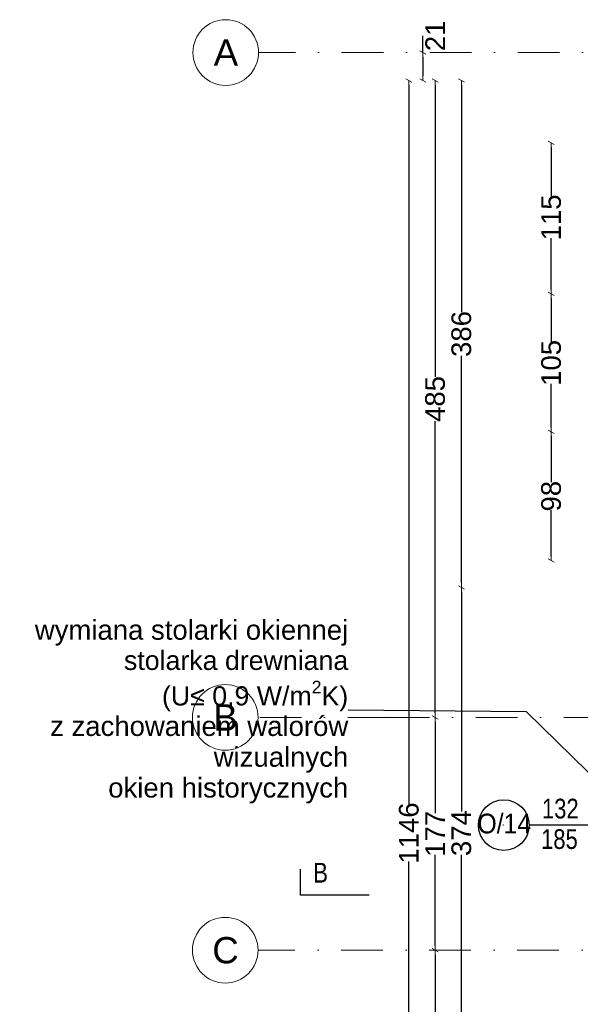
# Model space of a CAD drawing. Header units: millimetres. Extents: x 75999 to 132160, y -108895 to -89040.
# Tile 14 of 61: x 75999 to 80269, y -100667 to -93170. Entities that reach past the tile are written whole.
import ezdxf

# ---------------------------------------------------------------- set-up
doc = ezdxf.new("R2010")
doc.units = ezdxf.units.MM
doc.header["$MEASUREMENT"] = 0
doc.linetypes.add('Dot & Dashed', pattern=[670.277762, 317.5, -176.388889, 0, -176.388874])
for name, color, linetype in [('A-OKNA-OPIS', 7, 'Continuous'), ('DIM MALY', 7, 'Continuous'), ('Nowe_00 ZMIANY', 7, 'Continuous'), ('Nowe_A-OKNA-OPIS', 7, 'Continuous'), ('opisy inne', 7, 'Continuous'), ('Structural - Grid', 7, 'Continuous')]:
    doc.layers.add(name, color=color, linetype=linetype)
doc.styles.add('STYL_AUTOMATYCZNY_1', font='arial.ttf')
doc.styles.add('STYL_AUTOMATYCZNY_2', font='arial.ttf')
doc.styles.add('STYL_AUTOMATYCZNY_4', font='arial.ttf', dxfattribs={"width": 0.8})
doc.styles.add('STYL_AUTOMATYCZNY_6', font='arial.ttf', dxfattribs={"width": 0.9})
doc.dimstyles.new('STYL_AUTOMATYCZNY__4', dxfattribs={"dimtxt": 150, "dimasz": 34.231941, "dimexe": 0.18, "dimexo": 0.0625, "dimgap": 0, "dimtad": 1, "dimdec": 0, "dimlfac": 0.1, "dimzin": 0, "dimdsep": 46, "dimtxsty": 'STYL_AUTOMATYCZNY_2', "dimblk": 'ARROWHEAD_2', "dimblk1": 'ARROWHEAD_2', "dimblk2": 'ARROWHEAD_2', "dimcen": 0.09, "dimse1": 1, "dimse2": 1, "dimclrd": 5, "dimclre": 5, "dimclrt": 1, "dimadec": 0, "dimazin": 0, "dimtfac": 1, "dimtdec": 4, "dimtmove": 0, "dimatfit": 3, "dimfxl": 0, "dimtolj": 1, "dimtzin": 0, "dimarcsym": 0})
doc.dimstyles.new('STYL_AUTOMATYCZNY__7', dxfattribs={"dimtxt": 0.18, "dimasz": 91.2, "dimexe": 0.18, "dimexo": 0.0625, "dimgap": 0, "dimtad": 0, "dimtih": 1, "dimtoh": 1, "dimdec": 4, "dimzin": 0, "dimdsep": 46, "dimcen": 0.09, "dimadec": 0, "dimazin": 0, "dimtfac": 1, "dimtdec": 4, "dimtmove": 0, "dimatfit": 3, "dimldrblk": 'ARROWHEAD_11', "dimfxl": 0, "dimtolj": 1, "dimtzin": 0, "dimarcsym": 0})

# ---------------------------------------------------------------- blocks, each defined once
blk = doc.blocks.new('ARROWHEAD_2')
at = {"color": 0, "linetype": 'Continuous', "lineweight": 0}
for p, q in [((0, 0), (-1, 0)), ((-0.38, -0.66), (0.38, 0.66))]:
    blk.add_line(p, q, dxfattribs=at)
blk = doc.blocks.new('*D292')
at = {"layer": 'Defpoints', "color": 0}
for p in [(81517.3, -98082.8), (78032.4, -98632.8), (81198.6, -98632.8)]:
    blk.add_point(p, dxfattribs=at)
at = {"layer": 'DIM MALY', "color": 5, "lineweight": -2}
for p, q in [((81198.6, -98117), (81198.6, -98250.1)), ((81198.6, -98598.6), (81198.6, -98466.1))]:
    blk.add_line(p, q, dxfattribs=at)
at = {"layer": 'DIM MALY', "color": 5, "lineweight": -2, "xscale": 34.23194115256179, "yscale": 34.23194115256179, "zscale": 34.23194115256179}
for p, rotation in [((81198.6, -98082.8), 90), ((81198.6, -98632.8), 270)]:
    blk.add_blockref('ARROWHEAD_2', p, dxfattribs=dict(at, rotation=rotation))
at = {"layer": 'DIM MALY', "color": 1, "insert": (81198.6, -98358.1), "char_height": 150, "attachment_point": 5, "rotation": 90, "style": 'STYL_AUTOMATYCZNY_2'}
blk.add_mtext('\\A1;55', dxfattribs=at)
blk = doc.blocks.new('*D381')
at = {"layer": 'Defpoints', "color": 0}
for p in [(80265.1, -93632.9), (79363.5, -97492.9), (79985, -97492.9)]:
    blk.add_point(p, dxfattribs=at)
at = {"layer": 'DIM MALY', "color": 5, "lineweight": -2}
for p, q in [((79363.5, -93667.1), (79363.5, -95397.6)), ((79363.5, -97458.6), (79363.5, -95728.8))]:
    blk.add_line(p, q, dxfattribs=at)
at = {"layer": 'DIM MALY', "color": 5, "lineweight": -2, "xscale": 34.23194115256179, "yscale": 34.23194115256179, "zscale": 34.23194115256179}
for p, rotation in [((79363.5, -93632.9), 90), ((79363.5, -97492.9), 270)]:
    blk.add_blockref('ARROWHEAD_2', p, dxfattribs=dict(at, rotation=rotation))
at = {"layer": 'DIM MALY', "color": 1, "insert": (79363.5, -95563.2), "char_height": 150, "attachment_point": 5, "rotation": 90, "style": 'STYL_AUTOMATYCZNY_2'}
blk.add_mtext('\\A1;386', dxfattribs=at)
blk = doc.blocks.new('*D382')
at = {"layer": 'Defpoints', "color": 0}
for p in [(79363.5, -97492.9), (79985, -97492.9), (79985, -101232.9)]:
    blk.add_point(p, dxfattribs=at)
at = {"layer": 'DIM MALY', "color": 5, "lineweight": -2}
for p, q in [((79363.5, -97527.1), (79363.5, -99197.9)), ((79363.5, -101198.6), (79363.5, -99528.6))]:
    blk.add_line(p, q, dxfattribs=at)
at = {"layer": 'DIM MALY', "color": 5, "lineweight": -2, "xscale": 34.23194115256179, "yscale": 34.23194115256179, "zscale": 34.23194115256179}
for p, rotation in [((79363.5, -97492.9), 90), ((79363.5, -101232.9), 270)]:
    blk.add_blockref('ARROWHEAD_2', p, dxfattribs=dict(at, rotation=rotation))
at = {"layer": 'DIM MALY', "color": 1, "insert": (79363.5, -99363.2), "char_height": 150, "attachment_point": 5, "rotation": 90, "style": 'STYL_AUTOMATYCZNY_2'}
blk.add_mtext('\\A1;374', dxfattribs=at)
blk = doc.blocks.new('*D383')
at = {"layer": 'Defpoints', "color": 0}
for p in [(79363.5, -93632.9), (80265.1, -93632.9), (79985, -97492.9)]:
    blk.add_point(p, dxfattribs=at)
at = {"layer": 'DIM MALY', "color": 5, "lineweight": -2}
for p, q in [((79363.5, -93667.1), (79363.5, -95397.6)), ((79363.5, -97458.6), (79363.5, -95728.8))]:
    blk.add_line(p, q, dxfattribs=at)
at = {"layer": 'DIM MALY', "color": 5, "lineweight": -2, "xscale": 34.23194115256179, "yscale": 34.23194115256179, "zscale": 34.23194115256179}
for p, rotation in [((79363.5, -93632.9), 90), ((79363.5, -97492.9), 270)]:
    blk.add_blockref('ARROWHEAD_2', p, dxfattribs=dict(at, rotation=rotation))
at = {"layer": 'DIM MALY', "color": 1, "insert": (79363.5, -95563.2), "char_height": 150, "attachment_point": 5, "rotation": 90, "style": 'STYL_AUTOMATYCZNY_2'}
blk.add_mtext('\\A1;386', dxfattribs=at)
blk = doc.blocks.new('*D385')
at = {"layer": 'Defpoints', "color": 0}
for p in [(79363.5, -97492.9), (79985, -97492.9), (79985, -101232.9)]:
    blk.add_point(p, dxfattribs=at)
at = {"layer": 'DIM MALY', "color": 5, "lineweight": -2}
for p, q in [((79363.5, -97527.1), (79363.5, -99197.9)), ((79363.5, -101198.6), (79363.5, -99528.6))]:
    blk.add_line(p, q, dxfattribs=at)
at = {"layer": 'DIM MALY', "color": 5, "lineweight": -2, "xscale": 34.23194115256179, "yscale": 34.23194115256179, "zscale": 34.23194115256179}
for p, rotation in [((79363.5, -97492.9), 90), ((79363.5, -101232.9), 270)]:
    blk.add_blockref('ARROWHEAD_2', p, dxfattribs=dict(at, rotation=rotation))
at = {"layer": 'DIM MALY', "color": 1, "insert": (79363.5, -99363.2), "char_height": 150, "attachment_point": 5, "rotation": 90, "style": 'STYL_AUTOMATYCZNY_2'}
blk.add_mtext('\\A1;374', dxfattribs=at)
blk = doc.blocks.new('*D386')
at = {"layer": 'Defpoints', "color": 0}
for p in [(79363.5, -93632.9), (80265.1, -93632.9), (79985, -97492.9)]:
    blk.add_point(p, dxfattribs=at)
at = {"layer": 'DIM MALY', "color": 5, "lineweight": -2}
for p, q in [((79363.5, -93667.1), (79363.5, -95397.6)), ((79363.5, -97458.6), (79363.5, -95728.8))]:
    blk.add_line(p, q, dxfattribs=at)
at = {"layer": 'DIM MALY', "color": 5, "lineweight": -2, "xscale": 34.23194115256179, "yscale": 34.23194115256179, "zscale": 34.23194115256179}
for p, rotation in [((79363.5, -93632.9), 90), ((79363.5, -97492.9), 270)]:
    blk.add_blockref('ARROWHEAD_2', p, dxfattribs=dict(at, rotation=rotation))
at = {"layer": 'DIM MALY', "color": 1, "insert": (79363.5, -95563.2), "char_height": 150, "attachment_point": 5, "rotation": 90, "style": 'STYL_AUTOMATYCZNY_2'}
blk.add_mtext('\\A1;386', dxfattribs=at)
blk = doc.blocks.new('*D387')
at = {"layer": 'Defpoints', "color": 0}
for p in [(77817.9, -93420.2), (79069.3, -93632.9), (79927.6, -93632.9)]:
    blk.add_point(p, dxfattribs=at)
at = {"layer": 'DIM MALY', "color": 5, "lineweight": -2}
for p, q in [((79069.3, -93420.2), (79069.3, -93293)), ((79069.3, -93454.4), (79069.3, -93598.6))]:
    blk.add_line(p, q, dxfattribs=at)
at = {"layer": 'DIM MALY', "color": 5, "lineweight": -2, "xscale": 34.23194115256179, "yscale": 34.23194115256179, "zscale": 34.23194115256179}
for p, rotation in [((79069.3, -93420.2), 90), ((79069.3, -93632.9), 270)]:
    blk.add_blockref('ARROWHEAD_2', p, dxfattribs=dict(at, rotation=rotation))
at = {"layer": 'DIM MALY', "color": 1, "insert": (79163.5, -93293), "char_height": 150, "attachment_point": 5, "rotation": 90, "style": 'STYL_AUTOMATYCZNY_2'}
blk.add_mtext('\\A1;21', dxfattribs=at)
blk = doc.blocks.new('*D388')
at = {"layer": 'Defpoints', "color": 0}
for p in [(79927.6, -93632.9), (77814.7, -98482.5), (79163.5, -98482.5)]:
    blk.add_point(p, dxfattribs=at)
at = {"layer": 'DIM MALY', "color": 5, "lineweight": -2}
for p, q in [((79163.5, -93667.1), (79163.5, -95888.8)), ((79163.5, -98448.3), (79163.5, -96227.4))]:
    blk.add_line(p, q, dxfattribs=at)
at = {"layer": 'DIM MALY', "color": 5, "lineweight": -2, "xscale": 34.23194115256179, "yscale": 34.23194115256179, "zscale": 34.23194115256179}
for p, rotation in [((79163.5, -93632.9), 90), ((79163.5, -98482.5), 270)]:
    blk.add_blockref('ARROWHEAD_2', p, dxfattribs=dict(at, rotation=rotation))
at = {"layer": 'DIM MALY', "color": 1, "insert": (79163.5, -96058.1), "char_height": 150, "attachment_point": 5, "rotation": 90, "style": 'STYL_AUTOMATYCZNY_2'}
blk.add_mtext('\\A1;485', dxfattribs=at)
blk = doc.blocks.new('*D389')
at = {"layer": 'Defpoints', "color": 0}
for p in [(77814.7, -98482.5), (77814.7, -100254.9), (79163.5, -100254.9)]:
    blk.add_point(p, dxfattribs=at)
at = {"layer": 'DIM MALY', "color": 5, "lineweight": -2}
for p, q in [((79163.5, -98516.8), (79163.5, -99210.5)), ((79163.5, -100220.7), (79163.5, -99527.8))]:
    blk.add_line(p, q, dxfattribs=at)
at = {"layer": 'DIM MALY', "color": 5, "lineweight": -2, "xscale": 34.23194115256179, "yscale": 34.23194115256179, "zscale": 34.23194115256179}
for p, rotation in [((79163.5, -98482.5), 90), ((79163.5, -100254.9), 270)]:
    blk.add_blockref('ARROWHEAD_2', p, dxfattribs=dict(at, rotation=rotation))
at = {"layer": 'DIM MALY', "color": 1, "insert": (79163.5, -99369.1), "char_height": 150, "attachment_point": 5, "rotation": 90, "style": 'STYL_AUTOMATYCZNY_2'}
blk.add_mtext('\\A1;177', dxfattribs=at)
blk = doc.blocks.new('*D390')
at = {"layer": 'Defpoints', "color": 0}
for p in [(77814.7, -100254.9), (77817.9, -105021.8), (79163.5, -105021.8)]:
    blk.add_point(p, dxfattribs=at)
at = {"layer": 'DIM MALY', "color": 5, "lineweight": -2}
for p, q in [((79163.5, -100289.2), (79163.5, -102470)), ((79163.5, -104987.6), (79163.5, -102807.5))]:
    blk.add_line(p, q, dxfattribs=at)
at = {"layer": 'DIM MALY', "color": 5, "lineweight": -2, "xscale": 34.23194115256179, "yscale": 34.23194115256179, "zscale": 34.23194115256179}
for p, rotation in [((79163.5, -100254.9), 90), ((79163.5, -105021.8), 270)]:
    blk.add_blockref('ARROWHEAD_2', p, dxfattribs=dict(at, rotation=rotation))
at = {"layer": 'DIM MALY', "color": 1, "insert": (79163.5, -102638.8), "char_height": 150, "attachment_point": 5, "rotation": 90, "style": 'STYL_AUTOMATYCZNY_2'}
blk.add_mtext('\\A1;477', dxfattribs=at)
blk = doc.blocks.new('*D431')
at = {"layer": 'Defpoints', "color": 0}
for p in [(81704.8, -94107.8), (80047.4, -95257.8), (80653.5, -95257.8)]:
    blk.add_point(p, dxfattribs=at)
at = {"layer": 'DIM MALY', "color": 5, "lineweight": -2}
for p, q in [((80047.4, -94142), (80047.4, -94516.3)), ((80047.4, -95223.6), (80047.4, -94834.8))]:
    blk.add_line(p, q, dxfattribs=at)
at = {"layer": 'DIM MALY', "color": 5, "lineweight": -2, "xscale": 34.23194115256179, "yscale": 34.23194115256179, "zscale": 34.23194115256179}
for p, rotation in [((80047.4, -94107.8), 90), ((80047.4, -95257.8), 270)]:
    blk.add_blockref('ARROWHEAD_2', p, dxfattribs=dict(at, rotation=rotation))
at = {"layer": 'DIM MALY', "color": 1, "insert": (80047.4, -94675.5), "char_height": 150, "attachment_point": 5, "rotation": 90, "style": 'STYL_AUTOMATYCZNY_2'}
blk.add_mtext('\\A1;115', dxfattribs=at)
blk = doc.blocks.new('*D432')
at = {"layer": 'Defpoints', "color": 0}
for p in [(80047.4, -95257.8), (80653.5, -95257.8), (80755.3, -96307.8)]:
    blk.add_point(p, dxfattribs=at)
at = {"layer": 'DIM MALY', "color": 5, "lineweight": -2}
for p, q in [((80047.4, -95292), (80047.4, -95624)), ((80047.4, -96273.6), (80047.4, -95942.4))]:
    blk.add_line(p, q, dxfattribs=at)
at = {"layer": 'DIM MALY', "color": 5, "lineweight": -2, "xscale": 34.23194115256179, "yscale": 34.23194115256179, "zscale": 34.23194115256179}
for p, rotation in [((80047.4, -95257.8), 90), ((80047.4, -96307.8), 270)]:
    blk.add_blockref('ARROWHEAD_2', p, dxfattribs=dict(at, rotation=rotation))
at = {"layer": 'DIM MALY', "color": 1, "insert": (80047.4, -95783.2), "char_height": 150, "attachment_point": 5, "rotation": 90, "style": 'STYL_AUTOMATYCZNY_2'}
blk.add_mtext('\\A1;105', dxfattribs=at)
blk = doc.blocks.new('*D433')
at = {"layer": 'Defpoints', "color": 0}
for p in [(80047.4, -94107.8), (81704.8, -94107.8), (80653.5, -95257.8)]:
    blk.add_point(p, dxfattribs=at)
at = {"layer": 'DIM MALY', "color": 5, "lineweight": -2}
for p, q in [((80047.4, -94142), (80047.4, -94516.3)), ((80047.4, -95223.6), (80047.4, -94834.8))]:
    blk.add_line(p, q, dxfattribs=at)
at = {"layer": 'DIM MALY', "color": 5, "lineweight": -2, "xscale": 34.23194115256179, "yscale": 34.23194115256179, "zscale": 34.23194115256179}
for p, rotation in [((80047.4, -94107.8), 90), ((80047.4, -95257.8), 270)]:
    blk.add_blockref('ARROWHEAD_2', p, dxfattribs=dict(at, rotation=rotation))
at = {"layer": 'DIM MALY', "color": 1, "insert": (80047.4, -94675.5), "char_height": 150, "attachment_point": 5, "rotation": 90, "style": 'STYL_AUTOMATYCZNY_2'}
blk.add_mtext('\\A1;115', dxfattribs=at)
blk = doc.blocks.new('*D434')
at = {"layer": 'Defpoints', "color": 0}
for p in [(80047.4, -96307.8), (80755.3, -96307.8), (80653.5, -97287.8)]:
    blk.add_point(p, dxfattribs=at)
at = {"layer": 'DIM MALY', "color": 5, "lineweight": -2}
for p, q in [((80047.4, -96342), (80047.4, -96690.5)), ((80047.4, -97253.6), (80047.4, -96905.6))]:
    blk.add_line(p, q, dxfattribs=at)
at = {"layer": 'DIM MALY', "color": 5, "lineweight": -2, "xscale": 34.23194115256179, "yscale": 34.23194115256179, "zscale": 34.23194115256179}
for p, rotation in [((80047.4, -96307.8), 90), ((80047.4, -97287.8), 270)]:
    blk.add_blockref('ARROWHEAD_2', p, dxfattribs=dict(at, rotation=rotation))
at = {"layer": 'DIM MALY', "color": 1, "insert": (80047.4, -96798.1), "char_height": 150, "attachment_point": 5, "rotation": 90, "style": 'STYL_AUTOMATYCZNY_2'}
blk.add_mtext('\\A1;98', dxfattribs=at)
blk = doc.blocks.new('*D435')
at = {"layer": 'Defpoints', "color": 0}
for p in [(80047.4, -95257.8), (80653.5, -95257.8), (80755.3, -96307.8)]:
    blk.add_point(p, dxfattribs=at)
at = {"layer": 'DIM MALY', "color": 5, "lineweight": -2}
for p, q in [((80047.4, -95292), (80047.4, -95624)), ((80047.4, -96273.6), (80047.4, -95942.4))]:
    blk.add_line(p, q, dxfattribs=at)
at = {"layer": 'DIM MALY', "color": 5, "lineweight": -2, "xscale": 34.23194115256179, "yscale": 34.23194115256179, "zscale": 34.23194115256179}
for p, rotation in [((80047.4, -95257.8), 90), ((80047.4, -96307.8), 270)]:
    blk.add_blockref('ARROWHEAD_2', p, dxfattribs=dict(at, rotation=rotation))
at = {"layer": 'DIM MALY', "color": 1, "insert": (80047.4, -95783.2), "char_height": 150, "attachment_point": 5, "rotation": 90, "style": 'STYL_AUTOMATYCZNY_2'}
blk.add_mtext('\\A1;105', dxfattribs=at)
blk = doc.blocks.new('*D436')
at = {"layer": 'Defpoints', "color": 0}
for p in [(80047.4, -94107.8), (81704.8, -94107.8), (80653.5, -95257.8)]:
    blk.add_point(p, dxfattribs=at)
at = {"layer": 'DIM MALY', "color": 5, "lineweight": -2}
for p, q in [((80047.4, -94142), (80047.4, -94516.3)), ((80047.4, -95223.6), (80047.4, -94834.8))]:
    blk.add_line(p, q, dxfattribs=at)
at = {"layer": 'DIM MALY', "color": 5, "lineweight": -2, "xscale": 34.23194115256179, "yscale": 34.23194115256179, "zscale": 34.23194115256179}
for p, rotation in [((80047.4, -94107.8), 90), ((80047.4, -95257.8), 270)]:
    blk.add_blockref('ARROWHEAD_2', p, dxfattribs=dict(at, rotation=rotation))
at = {"layer": 'DIM MALY', "color": 1, "insert": (80047.4, -94675.5), "char_height": 150, "attachment_point": 5, "rotation": 90, "style": 'STYL_AUTOMATYCZNY_2'}
blk.add_mtext('\\A1;115', dxfattribs=at)
blk = doc.blocks.new('*D469')
at = {"layer": 'Defpoints', "color": 0}
for p in [(79927.6, -93632.9), (78963.5, -105092.9), (79927.6, -105092.9)]:
    blk.add_point(p, dxfattribs=at)
at = {"layer": 'DIM MALY', "color": 5, "lineweight": -2}
for p, q in [((78963.5, -93667.1), (78963.5, -99146.1)), ((78963.5, -105058.6), (78963.5, -99579.8))]:
    blk.add_line(p, q, dxfattribs=at)
at = {"layer": 'DIM MALY', "color": 5, "lineweight": -2, "xscale": 34.23194115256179, "yscale": 34.23194115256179, "zscale": 34.23194115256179}
for p, rotation in [((78963.5, -93632.9), 90), ((78963.5, -105092.9), 270)]:
    blk.add_blockref('ARROWHEAD_2', p, dxfattribs=dict(at, rotation=rotation))
at = {"layer": 'DIM MALY', "color": 1, "insert": (78963.5, -99362.9), "char_height": 150, "attachment_point": 5, "rotation": 90, "style": 'STYL_AUTOMATYCZNY_2'}
blk.add_mtext('\\A1;1146', dxfattribs=at)
blk = doc.blocks.new('ARROWHEAD_11')
at = {"color": 0, "linetype": 'Continuous', "lineweight": 0}
blk.add_line((0, 0), (-1, 0), dxfattribs=at)
at = {"color": 0, "linetype": 'Continuous', "lineweight": 0, "const_width": 0.25, "flags": 128}
blk.add_lwpolyline([(-0.125, 0, 1), (0.125, 0, 1)], format="xyb", close=True, dxfattribs=at)

msp = doc.modelspace()

# ---------------------------------------------------------------- linework, layer by layer
msp.add_lwpolyline([(78661.6, -99837), (78136.7, -99837), (78136.7, -99637)])
at = {"layer": 'A-OKNA-OPIS'}
msp.add_line((79685.1, -99302.8), (79678, -99302.8), dxfattribs=at)
at = {"layer": 'Nowe_A-OKNA-OPIS'}
msp.add_line((81084.5, -99302.8), (79879.3, -99302.8), dxfattribs=at)
msp.add_circle((79686.3, -99302.8), 193, dxfattribs=at)
at = {"layer": 'Structural - Grid', "linetype": 'Dot & Dashed', "lineweight": 15}
for p, q in [((80780, -93420.2), (77817.9, -93420.2)), ((78814.7, -98482.5), (77814.7, -98482.5)), ((120683.4, -98482.5), (78814.7, -98482.5)), ((80776.9, -100254.9), (77814.7, -100254.9))]:
    msp.add_line(p, q, dxfattribs=at)
at = {"layer": 'Structural - Grid', "linetype": 'Continuous', "lineweight": 15}
for centre in [(77567.9, -93420.2), (77564.7, -98482.5), (77564.7, -100254.9)]:
    msp.add_circle(centre, 250, dxfattribs=at)
at = {"layer": 'Structural - Grid', "linetype": 'Dot & Dashed', "lineweight": 15}
msp.add_point((78814.7, -98482.5), dxfattribs=at)
msp.add_point((78814.7, -98482.5), dxfattribs=at)

# ---------------------------------------------------------------- texts
at = {"layer": 'Nowe_00 ZMIANY', "insert": (78501.4, -98439.4), "char_height": 150, "attachment_point": 6, "line_spacing_factor": 0.937851, "style": 'STYL_AUTOMATYCZNY_2'}
msp.add_mtext('\\A1;{\\pqr;\\fArial|b0|i0|c238|p0;\\W1.000000;wymiana stolarki okiennej\\P\\pqr;\\fArial|b0|i0|c238|p0;\\H0.971429x;\\W1.000000;stolarka drewniana \\P\\pqr;\\fArial|b0|i0|c238|p0;\\W1.000000;(U≤ 0,9 W/m\\fArial|b0|i0|c238|p0;\\W1.000000;\\A1{\\H.66x;\\S2^  ;}\\fArial|b0|i0|c238|p0;\\W1.000000;K)\\P\\pqr;\\fArial|b0|i0|c238|p0;\\H1.029412x;\\W1.000000;z zachowaniem walorów\\P\\pqr;\\fArial|b0|i0|c238|p0;\\W1.000000;wizualnych \\P\\pqr;\\fArial|b0|i0|c238|p0;\\W1.000000;okien historycznych}', dxfattribs=at)
at = {"layer": 'Nowe_A-OKNA-OPIS', "char_height": 150, "attachment_point": 5}
for s, insert, style in [('\\A1;{\\pqc;\\fArial|b0|i0|c238|p0;\\W0.800000;132}', (80117, -99177.7), 'STYL_AUTOMATYCZNY_4'), ('\\A1;{\\pqc;\\fArial|b0|i0|c238|p0;\\W0.900000;O/14}', (79690.2, -99291.5), 'STYL_AUTOMATYCZNY_6'), ('\\A1;{\\pqc;\\fArial|b0|i0|c238|p0;\\W0.800000;185}', (80110.1, -99410), 'STYL_AUTOMATYCZNY_4')]:
    msp.add_mtext(s, dxfattribs=dict(at, insert=insert, style=style))
at = {"layer": 'opisy inne', "insert": (78347, -99739.9), "char_height": 150, "attachment_point": 9, "style": 'STYL_AUTOMATYCZNY_4'}
msp.add_mtext('\\A1;{\\pqr;\\fArial|b0|i0|c238|p0;\\W0.800000;B}', dxfattribs=at)
at = {"layer": 'Structural - Grid', "lineweight": 15, "char_height": 200, "attachment_point": 1, "style": 'STYL_AUTOMATYCZNY_1'}
for s, insert in [('\\A1;{\\pql;\\pt0;\\fArial|b0|i0|c238|p0;\\W1.000000;A}', (77476.4, -93320.2)), ('\\A1;{\\pql;\\pt0;\\fArial|b0|i0|c238|p0;\\W1.000000;B}', (77473.2, -98382.5)), ('\\A1;{\\pql;\\pt0;\\fArial|b0|i0|c238|p0;\\W1.000000;C}', (77465.7, -100154.9))]:
    msp.add_mtext(s, dxfattribs=dict(at, insert=insert))

# ---------------------------------------------------------------- dimensions: what is measured, and where the dimension line sits
at = {"layer": 'DIM MALY'}
for base, p1, p2, angle, picture, middle in [((79069.3, -93632.9), (77817.9, -93420.2), (79927.6, -93632.9), 270, '*D387', (79163.5, -93293)), ((79163.5, -98482.5), (79927.6, -93632.9), (77814.7, -98482.5), 270, '*D388', (79163.5, -96058.1)), ((78963.5, -105092.9), (79927.6, -93632.9), (79927.6, -105092.9), 270, '*D469', (78963.5, -99362.9)), ((79363.5, -97492.9), (80265.1, -93632.9), (79985, -97492.9), 270, '*D381', (79363.5, -95563.2)), ((79363.5, -93632.9), (79985, -97492.9), (80265.1, -93632.9), 90, '*D383', (79363.5, -95563.2)), ((79363.5, -93632.9), (79985, -97492.9), (80265.1, -93632.9), 90, '*D386', (79363.5, -95563.2)), ((80047.4, -95257.8), (81704.8, -94107.8), (80653.5, -95257.8), 270, '*D431', (80047.4, -94675.5)), ((80047.4, -94107.8), (80653.5, -95257.8), (81704.8, -94107.8), 90, '*D433', (80047.4, -94675.5)), ((80047.4, -94107.8), (80653.5, -95257.8), (81704.8, -94107.8), 90, '*D436', (80047.4, -94675.5)), ((80047.4, -95257.8), (80755.3, -96307.8), (80653.5, -95257.8), 90, '*D432', (80047.4, -95783.2)), ((80047.4, -95257.8), (80755.3, -96307.8), (80653.5, -95257.8), 90, '*D435', (80047.4, -95783.2)), ((80047.4, -96307.8), (80653.5, -97287.8), (80755.3, -96307.8), 90, '*D434', (80047.4, -96798.1)), ((79363.5, -97492.9), (79985, -101232.9), (79985, -97492.9), 90, '*D382', (79363.5, -99363.2)), ((79363.5, -97492.9), (79985, -101232.9), (79985, -97492.9), 90, '*D385', (79363.5, -99363.2)), ((81198.6, -98632.8), (81517.3, -98082.8), (78032.4, -98632.8), 270, '*D292', (81198.6, -98358.1)), ((79163.5, -100254.9), (77814.7, -98482.5), (77814.7, -100254.9), 270, '*D389', (79163.5, -99369.1)), ((79163.5, -105021.8), (77814.7, -100254.9), (77817.9, -105021.8), 270, '*D390', (79163.5, -102638.8))]:
    dim = msp.add_linear_dim(base=base, p1=p1, p2=p2, angle=angle, dimstyle='STYL_AUTOMATYCZNY__4', dxfattribs=at)
    dim.commit()
    dim.dimension.update_dxf_attribs({"geometry": picture, "text_midpoint": middle, "dimtype": 160, "text_rotation": 90})

# ---------------------------------------------------------------- leaders
at = {"layer": 'Nowe_00 ZMIANY', "annotation_type": 0, "has_hookline": 1, "hookline_direction": 1, "text_width": 2372.6}
msp.add_leader([(80453.8, -99022), (79858.1, -98439.4), (78501.4, -98426.3)], dimstyle='STYL_AUTOMATYCZNY__7', dxfattribs=at)

doc.saveas('drawing.dxf')
